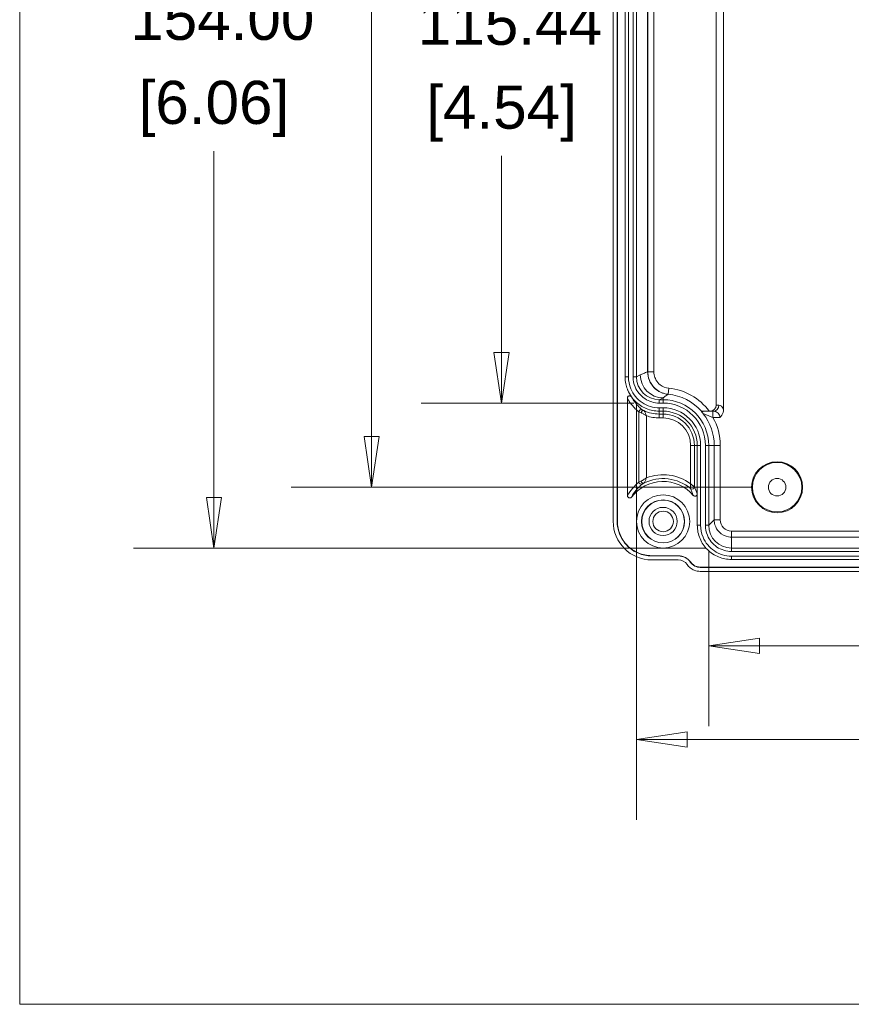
# Model space of a CAD drawing. Header units: millimetres. Extents: x 16 to 915, y 16 to 703.
# Tile 1 of 23: x 25 to 135, y 25 to 155. Entities that reach past the tile are written whole.
import ezdxf

# ---------------------------------------------------------------- set-up
doc = ezdxf.new("R2010")
doc.units = ezdxf.units.MM
doc.header["$LTSCALE"] = 3.333333
for name, color, linetype, lineweight in [('Dimension (ANSI)', 7, 'Continuous', 9), ('Sketch Geometry (ANSI)', 7, 'Continuous', 9), ('Visible (ANSI)', 7, 'Continuous', 9), ('Visible Narrow (ANSI)', 7, 'Continuous', 9)]:
    doc.layers.add(name, color=color, linetype=linetype, lineweight=lineweight)
doc.styles.add('Note Text (ANSI)', font='arial.ttf')
doc.dimstyles.new('Default - mm (ANSI)', dxfattribs={"dimscale": 3.333333, "dimtxt": 1.7, "dimasz": 2, "dimexe": 3.175, "dimexo": 1, "dimgap": 0.8, "dimtad": 0, "dimtih": 1, "dimtoh": 1, "dimrnd": 1e-08, "dimzin": 4, "dimdsep": 46, "dimtxsty": 'Note Text (ANSI)', "dimblk": 'Filled-1', "dimcen": 0.09, "dimdle": 10, "dimclrd": 256, "dimclre": 256, "dimclrt": 256, "dimadec": 1, "dimazin": 0, "dimtfac": 1.792941, "dimtofl": 0, "dimtmove": 0, "dimatfit": 3, "dimfxl": 1, "dimtolj": 1, "dimtzin": 0, "dimlwd": -1, "dimlwe": -1, "dimarcsym": 0})

# ---------------------------------------------------------------- blocks, each defined once
blk = doc.blocks.new('Filled-1')
at = {"color": 0}
for p, q in [((0, 0), (-1, 0.15)), ((-1, 0.15), (-1, -0.15)), ((-1, 0), (0, 0)), ((-1, -0.15), (0, 0))]:
    blk.add_line(p, q, dxfattribs=at)
at = {"color": 0, "flags": 128}
blk.add_lwpolyline([(-1, -0.15), (0, 0), (-1, 0.15), (-1, -0.15)], dxfattribs=at)
at = {"color": 0}
blk.add_solid([(-1, -0.15), (0, 0), (-1, 0.15), (-1, -0.15)], dxfattribs=at)
blk = doc.blocks.new('*D43')
at = {"layer": 'Defpoints', "color": 0, "transparency": 16777216}
for p in [(106.53, 107.87), (260.53, 107.87), (260.53, 60.21)]:
    blk.add_point(p, dxfattribs=at)
at = {"layer": 'Dimension (ANSI)', "transparency": 16777216}
for p, q in [((106.53, 104.53), (106.53, 49.63)), ((260.53, 104.53), (260.53, 49.63)), ((113.19, 60.21), (150.34, 60.21)), ((253.86, 60.21), (181.71, 60.21))]:
    blk.add_line(p, q, dxfattribs=at)
at = {"layer": 'Dimension (ANSI)', "transparency": 16777216, "xscale": 6.666666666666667, "yscale": 6.666666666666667, "zscale": 6.666666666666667, "rotation": 180}
blk.add_blockref('Filled-1', (106.53, 60.21), dxfattribs=at)
at = {"layer": 'Dimension (ANSI)', "transparency": 16777216, "xscale": 6.666666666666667, "yscale": 6.666666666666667, "zscale": 6.666666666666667}
blk.add_blockref('Filled-1', (260.53, 60.21), dxfattribs=at)
at = {"layer": 'Dimension (ANSI)', "transparency": 16777216, "attachment_point": 5, "style": 'Note Text (ANSI)'}
for s, insert, char_height in [('\\A1; 154.00', (166.03, 65.77), 5.6667), ('\\A1;[6.06]', (166.03, 53.91), 5.667)]:
    blk.add_mtext(s, dxfattribs=dict(at, insert=insert, char_height=char_height))
blk = doc.blocks.new('*D44')
at = {"layer": 'Defpoints', "color": 0, "transparency": 16777216}
for p in [(116.03, 88.37), (251.03, 88.37), (251.03, 72.53)]:
    blk.add_point(p, dxfattribs=at)
at = {"layer": 'Dimension (ANSI)', "transparency": 16777216}
for p, q in [((116.03, 85.04), (116.03, 61.95)), ((251.03, 85.04), (251.03, 61.95)), ((122.69, 72.53), (176.87, 72.53)), ((244.36, 72.53), (208.23, 72.53))]:
    blk.add_line(p, q, dxfattribs=at)
at = {"layer": 'Dimension (ANSI)', "transparency": 16777216, "xscale": 6.666666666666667, "yscale": 6.666666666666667, "zscale": 6.666666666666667, "rotation": 180}
blk.add_blockref('Filled-1', (116.03, 72.53), dxfattribs=at)
at = {"layer": 'Dimension (ANSI)', "transparency": 16777216, "xscale": 6.666666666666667, "yscale": 6.666666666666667, "zscale": 6.666666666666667}
blk.add_blockref('Filled-1', (251.03, 72.53), dxfattribs=at)
at = {"layer": 'Dimension (ANSI)', "transparency": 16777216, "attachment_point": 5, "style": 'Note Text (ANSI)'}
for s, insert, char_height in [('\\A1; 135.00', (192.55, 78.1), 5.6667), ('\\A1;[5.31]', (192.55, 66.24), 5.667)]:
    blk.add_mtext(s, dxfattribs=dict(at, insert=insert, char_height=char_height))
blk = doc.blocks.new('*D45')
at = {"layer": 'Defpoints', "color": 0, "transparency": 16777216}
for p in [(110.03, 219.87), (88.78, 104.43), (109.53, 104.43)]:
    blk.add_point(p, dxfattribs=at)
at = {"layer": 'Dimension (ANSI)', "transparency": 16777216}
for p, q in [((106.69, 219.87), (78.2, 219.87)), ((88.78, 213.2), (88.78, 160.6)), ((88.78, 111.09), (88.78, 136.91)), ((106.19, 104.43), (78.2, 104.43))]:
    blk.add_line(p, q, dxfattribs=at)
at = {"layer": 'Dimension (ANSI)', "transparency": 16777216, "xscale": 6.666666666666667, "yscale": 6.666666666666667, "zscale": 6.666666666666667}
for p, rotation in [((88.78, 219.87), 90), ((88.78, 104.43), 270)]:
    blk.add_blockref('Filled-1', p, dxfattribs=dict(at, rotation=rotation))
at = {"layer": 'Dimension (ANSI)', "transparency": 16777216, "attachment_point": 5, "style": 'Note Text (ANSI)'}
for s, insert, char_height in [('\\A1; 115.44', (88.78, 154.31), 5.6667), ('\\A1;[4.54]', (88.78, 142.47), 5.667)]:
    blk.add_mtext(s, dxfattribs=dict(at, insert=insert, char_height=char_height))
blk = doc.blocks.new('*D46')
at = {"layer": 'Defpoints', "color": 0, "transparency": 16777216}
for p in [(50.95, 239.37), (119.03, 239.37), (119.03, 85.37)]:
    blk.add_point(p, dxfattribs=at)
at = {"layer": 'Dimension (ANSI)', "transparency": 16777216}
for p, q in [((115.69, 239.37), (40.37, 239.37)), ((50.95, 232.7), (50.95, 161.25)), ((50.95, 92.04), (50.95, 137.54)), ((115.69, 85.37), (40.37, 85.37))]:
    blk.add_line(p, q, dxfattribs=at)
at = {"layer": 'Dimension (ANSI)', "transparency": 16777216, "xscale": 6.666666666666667, "yscale": 6.666666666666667, "zscale": 6.666666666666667}
for p, rotation in [((50.95, 239.37), 90), ((50.95, 85.37), 270)]:
    blk.add_blockref('Filled-1', p, dxfattribs=dict(at, rotation=rotation))
at = {"layer": 'Dimension (ANSI)', "transparency": 16777216, "attachment_point": 5, "style": 'Note Text (ANSI)'}
for s, insert, char_height in [('\\A1; 154.00', (50.95, 154.96), 5.6667), ('\\A1;[6.06]', (50.95, 143.1), 5.667)]:
    blk.add_mtext(s, dxfattribs=dict(at, insert=insert, char_height=char_height))
blk = doc.blocks.new('*D49')
at = {"layer": 'Defpoints', "color": 0, "transparency": 16777216}
for p in [(125.03, 231.37), (71.69, 93.37), (125.03, 93.37)]:
    blk.add_point(p, dxfattribs=at)
at = {"layer": 'Dimension (ANSI)', "transparency": 16777216}
for p, q in [((121.69, 231.37), (61.11, 231.37)), ((71.69, 224.7), (71.69, 185.3)), ((71.69, 100.04), (71.69, 161.58)), ((121.69, 93.37), (61.11, 93.37))]:
    blk.add_line(p, q, dxfattribs=at)
at = {"layer": 'Dimension (ANSI)', "transparency": 16777216, "xscale": 6.666666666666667, "yscale": 6.666666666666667, "zscale": 6.666666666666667}
for p, rotation in [((71.69, 231.37), 90), ((71.69, 93.37), 270)]:
    blk.add_blockref('Filled-1', p, dxfattribs=dict(at, rotation=rotation))
at = {"layer": 'Dimension (ANSI)', "transparency": 16777216, "attachment_point": 5, "style": 'Note Text (ANSI)'}
for s, insert, char_height in [('\\A1; 138.00', (71.69, 179.01), 5.6667), ('\\A1;[5.43]', (71.69, 167.14), 5.667)]:
    blk.add_mtext(s, dxfattribs=dict(at, insert=insert, char_height=char_height))
blk = doc.blocks.new('Borders Default Border')
at = {"layer": 'Sketch Geometry (ANSI)', "flags": 128}
blk.add_lwpolyline([(7.62, 7.62), (7.62, 208.28), (271.78, 208.28), (271.78, 7.62), (7.62, 7.62)], dxfattribs=at)

msp = doc.modelspace()

# ---------------------------------------------------------------- linework, layer by layer
at = {"layer": 'Visible (ANSI)'}
for p, q in [((103.461, 88.9009), (103.461, 235.8374)), ((103.9913, 235.8722), (103.9913, 88.8661)), ((104.0262, 235.8722), (104.0262, 88.8661)), ((117.0155, 220.5776), (117.0155, 104.1607)), ((117.9928, 221.11), (117.9928, 103.6283)), ((105.0262, 107.8678), (105.0262, 216.8705)), ((105.467, 107.8678), (105.467, 216.8705)), ((106.0854, 107.8678), (106.0854, 216.8705)), ((106.5262, 107.8678), (106.5262, 216.8705)), ((107.9928, 216.1854), (107.9928, 108.5529)), ((105.3262, 92.2515), (105.3262, 105.0713)), ((110.0262, 104.8691), (109.5262, 104.8691)), ((110.0262, 104.4283), (109.5262, 104.4283)), ((110.0262, 103.81), (109.5262, 103.81)), ((110.0262, 103.3691), (109.5262, 103.3691)), ((115.0723, 103.3535), (115.0655, 103.3382)), ((116.1128, 103.3672), (116.0908, 103.3672)), ((114.5262, 92.4971), (114.5262, 98.8691)), ((114.967, 88.3687), (114.967, 98.8691)), ((115.5854, 88.3687), (115.5854, 98.8691)), ((116.0262, 88.3687), (116.0262, 98.8691)), ((114.5262, 88.3687), (114.5262, 92.4971)), ((108.5231, 84.3691), (112.0262, 84.3691)), ((108.5231, 84.3342), (112.0262, 84.3342)), ((248.0271, 85.3691), (119.0253, 85.3691)), ((248.0271, 84.9283), (119.0253, 84.9283)), ((248.0271, 84.31), (119.0253, 84.31)), ((112.0262, 83.804), (108.5579, 83.804)), ((114.8978, 82.8691), (252.1545, 82.8691)), ((114.8978, 82.8342), (252.1545, 82.8342)), ((248.0271, 83.8691), (119.0253, 83.8691)), ((252.1364, 82.304), (114.9159, 82.304))]:
    msp.add_line(p, q, dxfattribs=at)
for centre, radius in [((125.0262, 93.3691), 3.3547), ((125.0262, 93.3691), 3.25), ((125.0262, 93.3691), 1.15), ((110.0262, 88.8691), 3.5), ((110.0262, 88.8691), 2.8321), ((110.0262, 88.8691), 2.805)]:
    msp.add_circle(centre, radius, dxfattribs=at)
for centre, radius, start, end in [((110.0262, 98.8691), 6, 0, 90), ((110.0262, 98.8691), 5.5592, 0, 90), ((110.0262, 98.8691), 4.9408, 0, 90), ((110.0262, 98.8691), 4.5, 0, 90), ((110.0262, 88.8691), 5.25, 40.820574, 142.445878), ((112.0262, 82.3691), 2, 34.839486, 90), ((112.0262, 82.3691), 1.9651, 34.839486, 90), ((112.0262, 82.3691), 1.4349, 35.134753, 90)]:
    msp.add_arc(centre, radius, start, end, dxfattribs=at)
for centre, major_axis, ratio, start_param, end_param in [((109.528, 107.8696), (-2.6855, -1.3423), 0.9992388, 5.81996405, 7.39015129), ((116.1052, 104.1674), (0.91, -0.0293), 0.87871373, 4.74895823, 6.31142689), ((108.5641, 88.9071), (-3.6106, -3.6106), 0.99878277, 5.49839613, 7.06797448), ((119.0253, 88.3687), (0.0009, 2.9995), 0.99984751, 1.57110026, 3.1418965)]:
    msp.add_ellipse(centre, major_axis=major_axis, ratio=ratio, start_param=start_param, end_param=end_param, dxfattribs=at)
for points, knots in [([(105.3262, 106.2525), (105.2367, 106.4851), (105.1667, 106.7247), (105.0566, 107.2648), (105.0262, 107.5659), (105.0262, 107.8678)], [0.543217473, 0.543217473, 0.543217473, 0.543217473, 0.618026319, 0.618026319, 0.708583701, 0.708583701, 0.708583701, 0.708583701]), ([(109.5262, 103.81), (108.7292, 103.81), (107.1371, 104.293), (105.7302, 106.0078), (105.467, 107.3365), (105.467, 107.8678)], [2.03462667, 2.03462667, 2.03462667, 2.03462667, 2.62344688, 3.2122671, 3.60481391, 3.60481391, 3.60481391, 3.60481391]), ([(109.5262, 104.4283), (108.8505, 104.4284), (107.5009, 104.8378), (106.3085, 106.2913), (106.0854, 107.4175), (106.0854, 107.8678)], [2.03462667, 2.03462667, 2.03462667, 2.03462667, 2.62344688, 3.2122671, 3.60481391, 3.60481391, 3.60481391, 3.60481391]), ([(107.9928, 108.5529), (107.9928, 108.1625), (108.0691, 107.7757), (108.3656, 107.0534), (108.5829, 106.7247), (109.101, 106.1997), (109.386, 105.9969), (110.0126, 105.6976), (110.3495, 105.6034), (110.6949, 105.569)], [0, 0, 0, 0, 0.117141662, 0.117141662, 0.23425324, 0.23425324, 0.338407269, 0.338407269, 0.442563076, 0.442563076, 0.442563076, 0.442563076]), ([(105.8601, 105.2588), (105.6721, 105.5228), (105.5128, 105.807), (105.3647, 106.1549), (105.345, 106.2035), (105.3262, 106.2525)], [0.429781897, 0.429781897, 0.429781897, 0.429781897, 0.527468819, 0.527468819, 0.543217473, 0.543217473, 0.543217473, 0.543217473]), ([(105.8601, 105.2588), (105.839, 105.2851), (105.8136, 105.3076), (105.7517, 105.3463), (105.7147, 105.3604), (105.6376, 105.3736), (105.5982, 105.3725), (105.522, 105.3555), (105.486, 105.3396), (105.4222, 105.2949), (105.3949, 105.2665), (105.3583, 105.2096), (105.3464, 105.1835), (105.3303, 105.1285), (105.3262, 105.1), (105.3262, 105.0713)], [0.0016425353, 0.0016425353, 0.0016425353, 0.0016425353, 0.0117774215, 0.0117774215, 0.0235321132, 0.0235321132, 0.0352532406, 0.0352532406, 0.0469493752, 0.0469493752, 0.0586434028, 0.0586434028, 0.0672342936, 0.0672342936, 0.075830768, 0.075830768, 0.075830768, 0.075830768]), ([(109.5262, 103.3691), (108.9398, 103.3691), (108.359, 103.4837), (107.2744, 103.9289), (106.7809, 104.2552), (106.1787, 104.8498), (106.0103, 105.0478), (105.8601, 105.2588)], [0, 0, 0, 0, 0.175915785, 0.175915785, 0.351735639, 0.351735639, 0.429781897, 0.429781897, 0.429781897, 0.429781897]), ([(117.5169, 102.5497), (117.5182, 102.551), (117.5195, 102.5523), (117.6131, 102.6464), (117.6943, 102.7456), (117.8333, 102.9662), (117.8888, 103.0844), (117.9705, 103.3447), (117.9928, 103.4861), (117.9928, 103.6283)], [-0.000554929, -0.000554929, -0.000554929, -0.000554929, 0, 0, 0.039253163, 0.039253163, 0.078727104, 0.078727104, 0.121829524, 0.121829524, 0.121829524, 0.121829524]), ([(115.3134, 103.0158), (115.3128, 103.0167), (115.3121, 103.0176), (115.2641, 103.0808), (115.2224, 103.134), (115.1495, 103.2263), (115.1202, 103.2629), (115.0759, 103.3199), (115.0645, 103.336), (115.0655, 103.3382)], [-0.000461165, -0.000461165, -0.000461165, -0.000461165, 0, 0, 0.031984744, 0.031984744, 0.065395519, 0.065395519, 0.104578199, 0.104578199, 0.104578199, 0.104578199]), ([(116.0908, 103.3672), (115.9574, 103.3672), (115.7995, 103.3668), (115.5591, 103.3653), (115.431, 103.364), (115.2587, 103.3615), (115.1794, 103.3598), (115.0975, 103.3568), (115.073, 103.355), (115.0724, 103.3535)], [0.666430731, 0.666430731, 0.666430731, 0.666430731, 0.706464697, 0.706464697, 0.7430501, 0.7430501, 0.774432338, 0.774432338, 0.800148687, 0.800148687, 0.800148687, 0.800148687]), ([(105.3262, 92.2515), (105.3262, 92.2123), (105.3338, 92.1735), (105.3635, 92.1011), (105.3853, 92.0683), (105.4402, 92.0127), (105.4727, 91.9906), (105.5445, 91.9601), (105.583, 91.9521), (105.661, 91.9511), (105.6998, 91.9582), (105.7613, 91.9825), (105.785, 91.9958), (105.8283, 92.0285), (105.8476, 92.0476), (105.8641, 92.0691)], [0, 0, 0, 0, 0.0117493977, 0.0117493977, 0.0234681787, 0.0234681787, 0.0351649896, 0.0351649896, 0.0468610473, 0.0468610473, 0.0585778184, 0.0585778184, 0.0667003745, 0.0667003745, 0.0748257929, 0.0748257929, 0.0748257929, 0.0748257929]), ([(113.9992, 92.301), (114.0247, 92.2715), (114.0558, 92.2471), (114.1255, 92.2118), (114.1635, 92.2012), (114.2414, 92.195), (114.2805, 92.1995), (114.3549, 92.2233), (114.3894, 92.2424), (114.4492, 92.2927), (114.4739, 92.3234), (114.5032, 92.3794), (114.5117, 92.4021), (114.5233, 92.4489), (114.5262, 92.473), (114.5262, 92.4971)], [0, 0, 0, 0, 0.0117248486, 0.0117248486, 0.0234459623, 0.0234459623, 0.0351634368, 0.0351634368, 0.0468794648, 0.0468794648, 0.0585970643, 0.0585970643, 0.0658375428, 0.0658375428, 0.0730784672, 0.0730784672, 0.0730784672, 0.0730784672]), ([(103.9913, 88.8661), (103.9913, 87.9758), (104.5308, 86.1981), (106.4455, 84.6281), (107.9296, 84.3343), (108.5231, 84.3342)], [2.35680348, 2.35680348, 2.35680348, 2.35680348, 2.94539536, 3.53398724, 3.92638183, 3.92638183, 3.92638183, 3.92638183]), ([(104.0262, 88.8661), (104.0262, 88.2799), (104.1406, 87.6993), (104.5856, 86.6155), (104.9116, 86.1225), (105.7342, 85.2895), (106.2228, 84.9575), (107.0391, 84.6101), (107.3281, 84.5202), (107.9199, 84.3995), (108.2211, 84.3691), (108.5231, 84.3691)], [0, 0, 0, 0, 0.175860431, 0.175860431, 0.351499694, 0.351499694, 0.527073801, 0.527073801, 0.617651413, 0.617651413, 0.708255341, 0.708255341, 0.708255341, 0.708255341]), ([(119.0253, 83.8691), (118.4395, 83.8691), (117.8593, 83.9836), (116.7754, 84.4284), (116.2821, 84.7545), (115.4481, 85.5775), (115.1155, 86.0666), (114.7675, 86.8836), (114.6775, 87.1729), (114.5566, 87.7651), (114.5262, 88.0665), (114.5262, 88.3687)], [0, 0, 0, 0, 0.175736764, 0.175736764, 0.351480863, 0.351480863, 0.527243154, 0.527243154, 0.617900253, 0.617900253, 0.708557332, 0.708557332, 0.708557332, 0.708557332]), ([(119.0253, 84.31), (118.2284, 84.31), (116.6365, 84.7934), (115.2302, 86.5087), (114.967, 87.8374), (114.967, 88.3687)], [-0.00030385, -0.00030385, -0.00030385, -0.00030385, 0.58874474, 1.17779333, 1.57049239, 1.57049239, 1.57049239, 1.57049239]), ([(119.0253, 84.9283), (118.3498, 84.9284), (117.0005, 85.3381), (115.8084, 86.792), (115.5854, 87.9184), (115.5854, 88.3687)], [-0.00030385, -0.00030385, -0.00030385, -0.00030385, 0.58874474, 1.17779333, 1.57049239, 1.57049239, 1.57049239, 1.57049239]), ([(114.9159, 82.304), (114.6426, 82.304), (114.3718, 82.3574), (113.9348, 82.5368), (113.7624, 82.6382), (113.4513, 82.8865), (113.3141, 83.0321), (113.1996, 83.1949)], [0, 0, 0, 0, 0.082009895, 0.082009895, 0.141721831, 0.141721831, 0.201430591, 0.201430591, 0.201430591, 0.201430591]), ([(113.6677, 83.5117), (113.779, 83.3517), (113.9205, 83.215), (114.2049, 83.0312), (114.3362, 82.9709), (114.6116, 82.8897), (114.7543, 82.8691), (114.8978, 82.8691)], [0, 0, 0, 0, 0.05847465, 0.05847465, 0.101583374, 0.101583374, 0.144626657, 0.144626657, 0.144626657, 0.144626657])]:
    msp.add_open_spline(points, degree=3, knots=knots, dxfattribs=at)
msp.add_open_spline([(113.639, 83.4918), (113.78, 83.2893), (114.1605, 82.9548), (114.6511, 82.8343), (114.8978, 82.8342)], degree=3, dxfattribs=at)
at = {"layer": 'Visible Narrow (ANSI)'}
for p, q in [((108.0105, 216.1854), (108.0105, 108.5529)), ((108.8104, 108.5529), (108.8104, 216.1854)), ((105.467, 107.8678), (105.0262, 107.8678)), ((106.5262, 107.8678), (106.0854, 107.8678)), ((107.028, 108.1186), (106.5262, 107.8678)), ((107.9928, 108.5529), (108.0105, 108.5529)), ((108.0105, 108.5529), (108.8104, 108.5529)), ((110.6967, 105.5866), (110.7761, 106.3825)), ((109.5262, 104.8691), (110.0262, 105.1191)), ((109.5262, 104.8691), (109.5262, 104.4283)), ((110.0262, 104.8691), (110.0262, 105.1191)), ((110.0262, 104.8691), (110.0262, 104.4283)), ((110.6949, 105.569), (110.6967, 105.5866)), ((109.5262, 103.81), (109.5262, 103.3691)), ((110.0262, 103.81), (110.0262, 103.3691)), ((117.3664, 104.1494), (117.0155, 104.1607)), ((106.8464, 103.2684), (106.8464, 94.0527)), ((107.8458, 94.6026), (107.8458, 102.7541)), ((109.5262, 103.3691), (109.5262, 102.9851)), ((110.0262, 102.9851), (109.5262, 102.9851)), ((109.5262, 102.4851), (109.5262, 102.9851)), ((109.5262, 102.4851), (110.0262, 102.4851)), ((110.0262, 103.3691), (110.0262, 102.9851)), ((110.0262, 102.4851), (110.0262, 102.9851)), ((116.1128, 103.3672), (116.6633, 103.3495)), ((116.6633, 103.3495), (116.5831, 103.3495)), ((116.5831, 102.5497), (116.5831, 103.3495)), ((116.5831, 102.5497), (117.5169, 102.5497)), ((113.6422, 98.8691), (113.6422, 93.824)), ((113.6422, 98.8691), (114.1422, 98.8691)), ((114.1422, 93.4134), (114.1422, 98.8691)), ((114.5262, 98.8691), (114.1422, 98.8691)), ((114.967, 98.8691), (114.5262, 98.8691)), ((116.0262, 98.8691), (115.5854, 98.8691)), ((116.0262, 98.8691), (116.7456, 98.8691)), ((116.7456, 98.8691), (117.5454, 98.8691)), ((116.7456, 98.8691), (116.7456, 89.0886)), ((117.5454, 89.0886), (117.5454, 98.8691)), ((104.0262, 88.8661), (103.9913, 88.8661)), ((114.967, 88.3687), (114.5262, 88.3687)), ((116.0262, 88.3687), (115.5854, 88.3687)), ((116.7456, 89.0886), (116.0262, 88.3687)), ((116.7456, 89.0886), (117.5454, 89.0886)), ((119.0253, 85.3691), (119.0255, 86.8089)), ((119.0255, 86.8089), (119.0255, 87.6084)), ((248.0269, 87.6084), (119.0255, 87.6084)), ((119.0255, 86.8089), (248.0269, 86.8089)), ((108.5231, 84.3691), (108.5231, 84.3342)), ((112.0262, 84.3691), (112.0262, 84.3342)), ((119.0253, 85.3691), (119.0253, 84.9283)), ((119.0253, 84.31), (119.0253, 83.8691)), ((113.6677, 83.5117), (113.639, 83.4918)), ((114.8978, 82.8691), (114.8978, 82.8342))]:
    msp.add_line(p, q, dxfattribs=at)
for radius in [1.8489, 1.3491]:
    msp.add_circle((110.0262, 88.8691), radius, dxfattribs=at)
for centre, radius, start, end in [((110.0262, 98.8691), 7.5507, 36.563925, 84.299836), ((110.0262, 98.8691), 6.7508, 41.626482, 84.299836), ((109.5262, 107.8691), 4.884, 245.272982, 270), ((109.5262, 107.8691), 5.384, 251.814278, 270), ((110.0262, 98.8691), 4.116, 0, 90), ((110.0262, 98.8691), 3.616, 0, 90), ((110.0262, 98.8691), 6.7194, 0, 38.106411), ((110.0262, 98.8691), 7.5193, 0, 29.306252), ((110.0262, 88.8691), 5.634, 49.978773, 116.723611), ((110.0262, 88.8691), 6.134, 53.878407, 110.821089)]:
    msp.add_arc(centre, radius, start, end, dxfattribs=at)
for centre, major_axis, ratio, start_param, end_param in [((110.0262, 108.1186), (-1.3413, 2.6834), 0.9992388, 1.10757507, 2.67776231), ((107.1463, 103.2684), (0.1872, 0.2344), 0.99900285, 0.19672535, 2.24422684), ((116.6633, 104.1494), (-0.0257, -0.7996), 0.87871373, 0.03656925, 1.59903791), ((117.3512, 102.5497), (0, 1.6), 0.5429557, 5.45222461, 6.26573201), ((107.3577, 103.1605), (0.1276, 0.2715), 0.66082865, 0.01162732, 1.87185938), ((116.6482, 102.5497), (0.8687, 0), 0.92088544, 0, 1.55334303), ((111.4988, 88.8691), (-7.0925, 0), 0.96827041, 5.42783681, 5.7682104), ((107.1463, 94.0527), (0.1932, -0.2295), 0.99896016, 4.01337953, 6.09059044), ((107.3577, 94.1693), (0.1369, -0.2669), 0.65446307, 4.38849262, 6.27164345), ((113.8422, 93.4134), (-0.2719, -0.1267), 0.9997867, 0.43622876, 2.70536389), ((119.0255, 89.0886), (-0.0004, -1.4803), 0.99984751, 4.71269292, 6.28348915)]:
    msp.add_ellipse(centre, major_axis=major_axis, ratio=ratio, start_param=start_param, end_param=end_param, dxfattribs=at)
for points, knots in [([(107.9928, 108.5529), (107.8108, 108.4796), (107.6288, 108.4016), (107.3071, 108.255), (107.1676, 108.1884), (107.028, 108.1186)], [-4.49814775, -4.49814775, -4.49814775, -4.49814775, -2.93309739, -2.93309739, -1.73316802, -1.73316802, -1.73316802, -1.73316802]), ([(108.0105, 108.5529), (108.0105, 108.3601), (108.0293, 108.1672), (108.1261, 107.6751), (108.233, 107.3817), (108.5763, 106.7604), (108.8421, 106.4491), (109.5999, 105.8582), (110.1399, 105.6422), (110.6967, 105.5866)], [0, 0, 0, 0, 0.042332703, 0.042332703, 0.110065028, 0.110065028, 0.19811705, 0.19811705, 0.321004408, 0.321004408, 0.321004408, 0.321004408]), ([(110.7761, 106.3825), (110.3685, 106.4232), (109.9733, 106.5813), (109.4188, 107.0137), (109.2243, 107.2415), (108.9732, 107.696), (108.8949, 107.9107), (108.8242, 108.2707), (108.8104, 108.4118), (108.8104, 108.5529)], [-0.321004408, -0.321004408, -0.321004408, -0.321004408, -0.19811705, -0.19811705, -0.110065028, -0.110065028, -0.042332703, -0.042332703, 0, 0, 0, 0]), ([(105.3262, 105.0713), (105.4065, 104.9249), (105.4931, 104.7818), (105.6907, 104.4844), (105.8035, 104.3311), (105.9235, 104.1833), (106.0636, 104.0108), (106.2135, 103.8457), (106.5227, 103.541), (106.681, 103.4005), (106.8464, 103.2684)], [0.488307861, 0.488307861, 0.488307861, 0.488307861, 0.571681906, 0.571681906, 0.666234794, 0.666234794, 0.666234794, 0.776642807, 0.776642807, 0.88110296, 0.88110296, 0.88110296, 0.88110296]), ([(107.2841, 103.5349), (107.1293, 103.6615), (106.9815, 103.7957), (106.6932, 104.0861), (106.5537, 104.2431), (106.4235, 104.4067), (106.312, 104.5469), (106.2074, 104.692), (106.025, 104.972), (105.9455, 105.1058), (105.8718, 105.2424)], [-0.88110296, -0.88110296, -0.88110296, -0.88110296, -0.776642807, -0.776642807, -0.666234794, -0.666234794, -0.666234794, -0.571681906, -0.571681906, -0.489061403, -0.489061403, -0.489061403, -0.489061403]), ([(110.0262, 105.1191), (110.1205, 105.1888), (110.2158, 105.2565), (110.4381, 105.4078), (110.5658, 105.4901), (110.6949, 105.569)], [1.73316802, 1.73316802, 1.73316802, 1.73316802, 2.93309739, 2.93309739, 4.50338559, 4.50338559, 4.50338559, 4.50338559]), ([(106.8464, 103.2684), (106.8485, 103.2673), (106.8555, 103.2643), (106.8862, 103.2523), (106.9174, 103.2406), (107.0087, 103.2077), (107.0732, 103.1852), (107.1485, 103.1605)], [0, 0, 0, 0, 0.0121169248, 0.0121169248, 0.0315040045, 0.0315040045, 0.0547851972, 0.0547851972, 0.0547851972, 0.0547851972]), ([(107.1485, 103.1605), (107.1779, 103.1508), (107.2079, 103.1379), (107.2868, 103.1), (107.3355, 103.0726), (107.4413, 103.0101), (107.4986, 102.9743), (107.6495, 102.8787), (107.745, 102.817), (107.8429, 102.7559), (107.8444, 102.755), (107.8458, 102.7541)], [-0.0673968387, -0.0673968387, -0.0673968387, -0.0673968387, -0.0583202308, -0.0583202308, -0.0437976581, -0.0437976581, -0.0271363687, -0.0271363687, 0, 0, 0.0004089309, 0.0004089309, 0.0004089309, 0.0004089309]), ([(107.4832, 103.4329), (107.4336, 103.4563), (107.391, 103.4775), (107.3308, 103.5085), (107.3103, 103.5196), (107.29, 103.531), (107.2854, 103.5338), (107.2841, 103.5349)], [-0.0547851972, -0.0547851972, -0.0547851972, -0.0547851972, -0.0315040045, -0.0315040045, -0.0121169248, -0.0121169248, 0, 0, 0, 0]), ([(107.8458, 102.7541), (107.8451, 102.7558), (107.8443, 102.7574), (107.793, 102.8707), (107.7454, 102.9826), (107.6711, 103.149), (107.6431, 103.2097), (107.5898, 103.3112), (107.5646, 103.3537), (107.5203, 103.4071), (107.5025, 103.4236), (107.4832, 103.4329)], [-0.0004089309, -0.0004089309, -0.0004089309, -0.0004089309, 0, 0, 0.0271363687, 0.0271363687, 0.0437976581, 0.0437976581, 0.0583202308, 0.0583202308, 0.0673968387, 0.0673968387, 0.0673968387, 0.0673968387]), ([(116.5831, 103.3495), (116.4488, 103.3495), (116.3145, 103.3493), (115.9714, 103.3482), (115.7663, 103.3469), (115.386, 103.3434), (115.2105, 103.341), (115.0655, 103.3382)], [1.083771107, 1.083771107, 1.083771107, 1.083771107, 1.124068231, 1.124068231, 1.18854363, 1.18854363, 1.253529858, 1.253529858, 1.253529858, 1.253529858]), ([(115.3134, 103.0158), (115.3137, 103.0194), (115.3866, 102.9926), (115.6171, 102.9046), (115.7711, 102.8451), (116.0629, 102.7355), (116.1969, 102.6861), (116.4155, 102.6079), (116.4998, 102.5783), (116.5831, 102.5497)], [-1.355804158, -1.355804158, -1.355804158, -1.355804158, -1.272361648, -1.272361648, -1.18854363, -1.18854363, -1.124068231, -1.124068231, -1.083771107, -1.083771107, -1.083771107, -1.083771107]), ([(107.8458, 94.6026), (107.7956, 94.5691), (107.7457, 94.5353), (107.6481, 94.469), (107.6005, 94.4366), (107.4958, 94.3661), (107.4383, 94.328), (107.3331, 94.2621), (107.2852, 94.2335), (107.2074, 94.1935), (107.1777, 94.1798), (107.1485, 94.1693)], [-0.0694715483, -0.0694715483, -0.0694715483, -0.0694715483, -0.0549123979, -0.0549123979, -0.040840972, -0.040840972, -0.0236773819, -0.0236773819, -0.0091066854, -0.0091066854, 0, 0, 0, 0]), ([(107.4926, 93.9014), (107.5119, 93.9116), (107.5295, 93.9288), (107.5732, 93.9836), (107.5976, 94.0268), (107.6495, 94.1304), (107.6768, 94.1931), (107.7266, 94.3118), (107.7493, 94.3675), (107.7963, 94.4829), (107.8207, 94.5428), (107.8458, 94.6026)], [0, 0, 0, 0, 0.0091066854, 0.0091066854, 0.0236773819, 0.0236773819, 0.040840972, 0.040840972, 0.0549123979, 0.0549123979, 0.0694715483, 0.0694715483, 0.0694715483, 0.0694715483]), ([(105.8641, 92.0691), (106.0443, 92.3825), (106.2513, 92.682), (106.7266, 93.2607), (106.9977, 93.5378), (107.292, 93.7905)], [0.515053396, 0.515053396, 0.515053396, 0.515053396, 0.680541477, 0.680541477, 0.855348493, 0.855348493, 0.855348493, 0.855348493]), ([(107.1485, 94.1693), (107.0613, 94.138), (106.9881, 94.1101), (106.8824, 94.0686), (106.8511, 94.0554), (106.8464, 94.0527)], [0, 0, 0, 0, 0.0272439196, 0.0272439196, 0.0550023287, 0.0550023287, 0.0550023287, 0.0550023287]), ([(107.292, 93.7905), (107.295, 93.7931), (107.3158, 93.8056), (107.386, 93.8451), (107.4346, 93.8716), (107.4926, 93.9014)], [-0.0550023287, -0.0550023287, -0.0550023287, -0.0550023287, -0.0272439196, -0.0272439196, 0, 0, 0, 0]), ([(113.6422, 93.824), (113.6439, 93.7766), (113.6454, 93.7293), (113.6477, 93.6378), (113.6486, 93.5935), (113.6498, 93.5078), (113.6502, 93.4663), (113.6506, 93.3997), (113.6506, 93.3741), (113.6505, 93.3209), (113.6504, 93.2934), (113.6501, 93.2487), (113.6499, 93.2308), (113.6495, 93.2045), (113.6494, 93.1952), (113.6493, 93.186), (113.6493, 93.184), (113.6493, 93.1837)], [-0.0004361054, -0.0004361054, -0.0004361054, -0.0004361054, 0.0094341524, 0.0094341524, 0.0188719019, 0.0188719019, 0.0280531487, 0.0280531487, 0.033958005, 0.033958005, 0.0408154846, 0.0408154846, 0.046090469, 0.046090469, 0.0501481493, 0.0501481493, 0.0526841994, 0.0526841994, 0.0526841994, 0.0526841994]), ([(114.1422, 93.4134), (114.142, 93.4136), (114.1404, 93.415), (114.1333, 93.4211), (114.126, 93.4273), (114.1057, 93.4447), (114.0918, 93.4565), (114.057, 93.486), (114.0356, 93.504), (113.9942, 93.5387), (113.9743, 93.5553), (113.9224, 93.5984), (113.89, 93.625), (113.823, 93.6797), (113.7883, 93.7077), (113.7166, 93.7652), (113.6794, 93.7947), (113.6422, 93.824)], [-0.0526841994, -0.0526841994, -0.0526841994, -0.0526841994, -0.0501481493, -0.0501481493, -0.046090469, -0.046090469, -0.0408154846, -0.0408154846, -0.033958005, -0.033958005, -0.0280531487, -0.0280531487, -0.0188719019, -0.0188719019, -0.0094341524, -0.0094341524, 0.0004361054, 0.0004361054, 0.0004361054, 0.0004361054]), ([(113.6493, 93.1837), (113.7083, 93.0499), (113.7673, 92.9104), (113.8839, 92.6177), (113.9416, 92.4649), (113.9992, 92.301)], [-4.43157123, -4.43157123, -4.43157123, -4.43157123, -2.21578561, -2.21578561, -0.03000941, -0.03000941, -0.03000941, -0.03000941]), ([(114.5262, 92.4971), (114.4626, 92.668), (114.399, 92.8269), (114.271, 93.1307), (114.2066, 93.2752), (114.1422, 93.4134)], [0.03000941, 0.03000941, 0.03000941, 0.03000941, 2.21578561, 2.21578561, 4.43157123, 4.43157123, 4.43157123, 4.43157123]), ([(116.7456, 89.0886), (116.7456, 88.8606), (116.7801, 88.6326), (116.9553, 88.0663), (117.1483, 87.7445), (117.7384, 87.1481), (118.1796, 86.9191), (118.7721, 86.8194), (118.8988, 86.8089), (119.0255, 86.8089)], [-1.57049239, -1.57049239, -1.57049239, -1.57049239, -1.27047308, -1.27047308, -0.79044219, -0.79044219, -0.16640203, -0.16640203, 0.00030385, 0.00030385, 0.00030385, 0.00030385])]:
    msp.add_open_spline(points, degree=3, knots=knots, dxfattribs=at)

# ---------------------------------------------------------------- block references
at = {"xscale": 3.333333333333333, "yscale": 3.333333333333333, "zscale": 3.333333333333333}
msp.add_blockref('Borders Default Border', (0, 0), dxfattribs=at)

# ---------------------------------------------------------------- dimensions: what is measured, and where the dimension line sits
at = {"layer": 'Dimension (ANSI)'}
for base, p1, p2, angle, text, override, picture, middle in [((50.9497, 239.3691), (119.0253, 85.3691), (119.0253, 239.3691), 90, ' <>\\X[6.06]', {"dimgap": 0.8, "dimdec": 2, "dimpost": '\\X', "dimtol": 0, "dimlim": 0, "dimtp": 0, "dimtm": 0, "dimtdec": 2, "dimatfit": 1}, '*D46', (50.9497, 149.3962)), ((71.6928, 93.3691), (125.0262, 231.3691), (125.0262, 93.3691), 90, ' <>\\X[5.43]', {"dimgap": 0.8, "dimdec": 2, "dimpost": '\\X', "dimtol": 0, "dimlim": 0, "dimtp": 0, "dimtm": 0, "dimtdec": 2, "dimatfit": 1}, '*D49', (71.6928, 173.4432)), ((88.7831, 104.4283), (110.0262, 219.8691), (109.5262, 104.4283), 90, ' <>\\X[4.54]', {"dimgap": 0.8, "dimdec": 2, "dimpost": '\\X', "dimtol": 0, "dimlim": 0, "dimtp": 0, "dimtm": 0, "dimtdec": 2, "dimatfit": 1}, '*D45', (88.7831, 148.7521)), ((260.5262, 60.2118), (106.5262, 107.8678), (260.5262, 107.8678), 180, ' <>\\X[6.06]', {"dimgap": 0.8, "dimtih": 0, "dimtoh": 0, "dimdec": 2, "dimpost": '\\X', "dimtol": 0, "dimlim": 0, "dimtp": 0, "dimtm": 0, "dimtdec": 2, "dimatfit": 1}, '*D43', (166.0276, 60.2118)), ((251.0262, 72.5344), (116.0262, 88.3687), (251.0262, 88.3687), 180, ' <>\\X[5.31]', {"dimgap": 0.8, "dimtih": 0, "dimtoh": 0, "dimdec": 2, "dimpost": '\\X', "dimtol": 0, "dimlim": 0, "dimtp": 0, "dimtm": 0, "dimtdec": 2, "dimatfit": 1}, '*D44', (192.5496, 72.5344))]:
    dim = msp.add_linear_dim(base=base, p1=p1, p2=p2, angle=angle, text=text, dimstyle='Default - mm (ANSI)', override=override, dxfattribs=at)
    dim.commit()
    dim.dimension.update_dxf_attribs({"geometry": picture, "text_midpoint": middle, "dimtype": 160})

doc.saveas('drawing.dxf')
